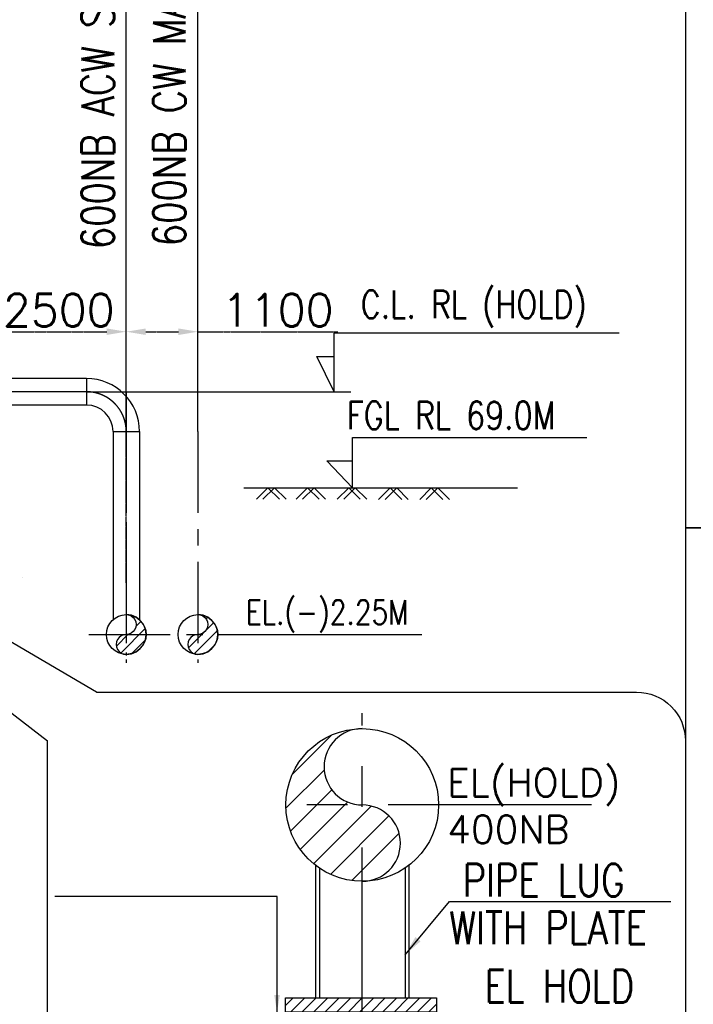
# Model space of a CAD drawing. Header units: inches. Extents: x -341304 to 31571016, y -692717 to 2132253.
# Tile 61 of 256: x 540739 to 561425, y -594941 to -564718. Entities that reach past the tile are written whole.
import ezdxf

# ---------------------------------------------------------------- set-up
doc = ezdxf.new("R2010")
doc.units = ezdxf.units.IN
doc.header["$MEASUREMENT"] = 0
doc.linetypes.add('CENTER', pattern=[2, 1.25, -0.25, 0.25, -0.25])
for name, color, linetype in [('0-ACW PIPE', 6, 'Continuous'), ('0-CL', 8, 'CENTER'), ('acw', 6, 'Continuous'), ('CW MU', 150, 'Continuous'), ('DIM', 1, 'Continuous'), ('text', 3, 'Continuous')]:
    doc.layers.add(name, color=color, linetype=linetype)
doc.styles.add('ROMANC', font='ROMANC.SHX')
doc.styles.add('ROMANS', font='romans')
doc.styles.add('ROMANT', font='romant', dxfattribs={"height": 5})
doc.dimstyles.new('DIMS-150', dxfattribs={"dimscale": 150, "dimtxt": 2.5, "dimasz": 2.5, "dimexe": 1, "dimexo": 1, "dimgap": 1, "dimtad": 1, "dimtih": 1, "dimtoh": 1, "dimdec": 0, "dimzin": 0, "dimdsep": 46, "dimtxsty": 'ROMANS', "dimcen": 1, "dimclrd": 8, "dimclre": 8, "dimclrt": 3, "dimadec": 0, "dimazin": 0, "dimtfac": 1, "dimtdec": 0, "dimtix": 1, "dimtofl": 0, "dimtmove": 0, "dimatfit": 3, "dimfxl": 1, "dimtolj": 1, "dimtzin": 0, "dimarcsym": 0})
doc.dimstyles.new('User-300', dxfattribs={"dimscale": 400, "dimtxt": 1.5, "dimasz": 1.25, "dimexe": 1, "dimexo": 1, "dimgap": 0.4, "dimtad": 1, "dimdec": 0, "dimlfac": 0.5, "dimzin": 0, "dimdsep": 46, "dimtxsty": 'ROMANS', "dimcen": 1, "dimclrd": 8, "dimclre": 8, "dimclrt": 3, "dimadec": 0, "dimazin": 0, "dimtfac": 1, "dimtdec": 0, "dimtix": 1, "dimtofl": 0, "dimtmove": 0, "dimatfit": 3, "dimfxl": 1, "dimtolj": 1, "dimtzin": 0, "dimarcsym": 0})
doc.dimstyles.new('User600', dxfattribs={"dimscale": 500, "dimtxt": 1.5, "dimasz": 1.25, "dimexe": 1, "dimexo": 1, "dimgap": 0.4, "dimtad": 1, "dimdec": 0, "dimzin": 0, "dimdsep": 46, "dimtxsty": 'ROMANS', "dimcen": 1, "dimclrd": 8, "dimclre": 8, "dimclrt": 3, "dimadec": 0, "dimazin": 0, "dimtfac": 1, "dimtdec": 0, "dimtix": 1, "dimtofl": 0, "dimtmove": 0, "dimatfit": 3, "dimfxl": 1, "dimtolj": 1, "dimtzin": 0, "dimarcsym": 0})

# ---------------------------------------------------------------- blocks, each defined once
blk = doc.blocks.new('*D578')
at = {"layer": '0-CL', "color": 8, "lineweight": -2, "transparency": 16777216}
for p, q in [((-2009823, 159334), (-2009823, 162379)), ((-2009223, 162379), (-2005423, 162379)), ((-2004823, 159314), (-2004823, 162379))]:
    blk.add_line(p, q, dxfattribs=at)
at = {"layer": '0-CL', "color": 8, "transparency": 16777216}
for points in [[(-2009223, 162479), (-2009223, 162279), (-2009823, 162379)], [(-2005423, 162479), (-2005423, 162279), (-2004823, 162379)]]:
    blk.add_solid(points, dxfattribs=at)
at = {"layer": 'Defpoints', "color": 0, "transparency": 16777216}
for p in [(-2004823, 162379), (-2009823, 159334), (-2004823, 159314)]:
    blk.add_point(p, dxfattribs=at)
at = {"layer": '0-CL', "color": 3, "transparency": 16777216, "insert": (-2006895, 163039), "char_height": 1000, "attachment_point": 5, "style": 'ROMANS'}
blk.add_mtext('\\A1;2500', dxfattribs=at)
blk = doc.blocks.new('*D581')
at = {"layer": '0-CL', "color": 8, "lineweight": -2, "transparency": 16777216}
for p, q in [((-2004823, 154655), (-2004823, 162378)), ((-2004223, 162378), (-2003223, 162378)), ((-2002623, 159314), (-2002623, 162378)), ((-2002623, 162378), (-1998322, 162378))]:
    blk.add_line(p, q, dxfattribs=at)
at = {"layer": '0-CL', "color": 8, "transparency": 16777216}
for points in [[(-2004223, 162478), (-2004223, 162278), (-2004823, 162378)], [(-2003223, 162478), (-2003223, 162278), (-2002623, 162378)]]:
    blk.add_solid(points, dxfattribs=at)
at = {"layer": 'Defpoints', "color": 0, "transparency": 16777216}
for p in [(-2002623, 162378), (-2002623, 159314), (-2004823, 154655)]:
    blk.add_point(p, dxfattribs=at)
at = {"layer": '0-CL', "color": 3, "transparency": 16777216, "insert": (-2000172, 163038), "char_height": 1000, "attachment_point": 5, "style": 'ROMANS'}
blk.add_mtext('\\A1;1100', dxfattribs=at)
blk = doc.blocks.new('Q-Q')
at = {"color": 3, "char_height": 750, "width": 9748.365, "attachment_point": 1, "style": 'ROMANC'}
for s, insert in [('\\pi1902.8;{\\W0.8;BFV BOTTOM \\P\\pi2517;SUPPORTS \\P\\pi645.61;CWP-H10,H11,H12, \\P\\pi1831.3;H13,H14&H15 \\P\\pi4574.2; }', (-1561957.7, 159366.7)), ('\\pi1902.8;{\\W0.8;BFV BOTTOM \\P\\pi2517;SUPPORTS \\P\\pi602.75;CWP-H1,H3,H5,H6,  \\P\\pi2559.9;H7,H8&H9\\P\\pi4574.2; }', (-1653395.9, 156271.4)), ('\\pi1902.8;{\\W0.8;BFV BOTTOM \\P\\pi417.04;SUPPORT ACWI-H3\\P\\pi4574.2; }', (-1595547, 152097.5))]:
    blk.add_mtext(s, dxfattribs=dict(at, insert=insert))
at = {"layer": 'text', "color": 1, "lineweight": 25, "insert": (-1632534.8, 170722.7), "char_height": 1000, "width": 20022.357, "attachment_point": 1, "style": 'ROMANT'}
blk.add_mtext('\\pi1382.6;{\\W0.8;BOTTOM SLIDING SUPPORT \\P\\pi3954;CWP-H2, H4 & H6\\P\\pi9611.2; }', dxfattribs=at)
blk = doc.blocks.new('FOREBAY SUPPORTS')
at = {"color": 7}
for points in [[(155540.8, -259089.7), (225749, -259089.7), (225749, -234637.5), (155540.8, -234637.5)], [(155540.8, -288031), (225749, -288031), (225749, -259089.7), (155540.8, -259089.7)]]:
    blk.add_lwpolyline(points, close=True, dxfattribs=at)
at = {"layer": 'text', "insert": (204283.7, -261821.9), "char_height": 850, "width": 3631.495, "attachment_point": 1, "style": 'ROMANS'}
blk.add_mtext('\\pi261.46;{\\W0.8;TO BE \\P\\pi-62.348;WELDED}', dxfattribs=at)
blk = doc.blocks.new('H-H')
at = {"ltscale": 0.25}
h = blk.add_hatch(dxfattribs=at)
h.set_pattern_fill('ANSI31', color=256, scale=2000)
h.set_pattern_definition([(45, (-2300517.07, 638792.75), (-176.7767, 176.7767), [])])
h.paths.add_polyline_path([(-1999934.5, 141933.1), (-1995295.3, 141933.1), (-1995295.3, 141495.9), (-1999934.5, 141495.9)])
at = {"layer": '0-ACW PIPE', "lineweight": -3}
h = blk.add_hatch(dxfattribs=at)
h.set_pattern_fill('ANSI31', color=256, scale=2000)
h.set_pattern_definition([(45, (-149373.43, 379372.82), (-176.776695, 176.776695), [])])
edge = h.paths.add_edge_path()
edge.add_arc((-2004823.7, 153389.3), 305, -90.17122, 90.17122, ccw=False)
edge.add_arc((-2004825.6, 152779.3), 305, 89.82878, 270.17122)
edge.add_arc((-2004822.8, 153084.3), 610, 269.82904, 450.17096)
at = {"layer": 'acw'}
h = blk.add_hatch(dxfattribs=at)
h.set_pattern_fill('ANSI31', color=256, scale=4800, style=0)
h.set_pattern_definition([(45, (-1753125.4, 477690.2), (-424.2641, 424.2641), [])])
h.paths.add_polyline_path([(-1997576.3, 150195.1, 0.4142136), (-1999920, 147851.4), (-1997576.3, 147851.4, -1)])
h.paths.add_polyline_path([(-1997576.3, 147851.4), (-1999920, 147851.4, 0.4142136), (-1997576.3, 145507.6)])
h.paths.add_polyline_path([(-1997576.3, 147851.4), (-1997576.3, 145507.6, 1)])
at = {"layer": 'CW MU', "lineweight": -3}
h = blk.add_hatch(dxfattribs=at)
h.set_pattern_fill('ANSI31', color=256, scale=2000)
h.set_pattern_definition([(45, (-149573.43, 379372.82), (-176.776695, 176.776695), [])])
edge = h.paths.add_edge_path()
edge.add_arc((-2002623.7, 153389.3), 305, -90.17122, 90.17122, ccw=False)
edge.add_arc((-2002625.6, 152779.3), 305, 89.82878, 270.17122)
edge.add_arc((-2002622.8, 153084.3), 610, 269.82904, 450.17096)
at = {"color": 2}
for p, q in [((-2002622.8, 159314.3), (-2002619.8, 182720.7)), ((-2004822.8, 159314.3), (-2004819.8, 182323.2)), ((-2001337.4, 153084.3), (-1995748.2, 153084.3))]:
    blk.add_line(p, q, dxfattribs=at)
at = {"color": 7}
for p, q in [((-1998439.2, 160534.3), (-1998439.2, 162342.4)), ((-1998439.2, 162342.4), (-1989689.2, 162342.4)), ((-1998967.4, 161620.1), (-1998439.2, 161620.1)), ((-1998439.2, 160534.3), (-1998967.4, 161620.1)), ((-2006053.4, 160534.3), (-1997924.3, 160534.3)), ((-1997875.5, 157584.3), (-1997875.5, 159133.1)), ((-1997875.5, 159133.1), (-1990674.3, 159133.1)), ((-1998663.7, 158416.9), (-1997875.5, 158416.9)), ((-1997875.5, 157584.3), (-1998663.7, 158416.9)), ((-2001216, 157584.3), (-1992807.4, 157584.3)), ((-2008020.3, 154836.8), (-2008020.3, 154836.8))]:
    blk.add_line(p, q, dxfattribs=at)
blk.add_lwpolyline([(-1987651.3, 127416.8), (-2060858.3, 127416.8), (-2060858.3, 187657.9), (-1987651.3, 187657.9)], close=True)
for points in [[(-2000116.9, 157237.1), (-2000470.5, 157590.7), (-2000824, 157237.1)], [(-1999916.9, 157237.1), (-2000270.5, 157590.7), (-2000624, 157237.1)], [(-1998900.3, 157237.1), (-1999253.9, 157590.7), (-1999607.4, 157237.1)], [(-1998700.3, 157237.1), (-1999053.9, 157590.7), (-1999407.4, 157237.1)], [(-1997636, 157237.1), (-1997989.5, 157590.7), (-1998343.1, 157237.1)], [(-1997436, 157237.1), (-1997789.5, 157590.7), (-1998143.1, 157237.1)], [(-1996365.3, 157230.8), (-1996718.9, 157584.3), (-1997072.4, 157230.8)], [(-1996165.3, 157230.8), (-1996518.9, 157584.3), (-1996872.4, 157230.8)], [(-1995101, 157230.8), (-1995454.5, 157584.3), (-1995808.1, 157230.8)], [(-1994901, 157230.8), (-1995254.5, 157584.3), (-1995608.1, 157230.8)]]:
    blk.add_lwpolyline(points, dxfattribs=at)
at = {"ltscale": 0.25}
blk.add_lwpolyline([(-1999934.5, 141933.1), (-1995295.3, 141933.1), (-1995295.3, 141495.9), (-1999934.5, 141495.9)], close=True, dxfattribs=at)
at = {"layer": '0-ACW PIPE', "lineweight": -3}
blk.add_lwpolyline([(-2004824.6, 153694.3, -1.0029928), (-2004824.6, 153084.3, 1.0029928), (-2004824.6, 152474.3, 1.0029883), (-2004824.6, 153694.3, 0.9970161)], format="xyb", dxfattribs=at)
at = {"layer": '0-CL', "lineweight": -3, "ltscale": 2000}
for p, q in [((-2006042.8, 160534.3), (-2024602.8, 160534.3)), ((-2004822.8, 160534.3), (-2004822.8, 152437)), ((-2004822.8, 159314.3), (-2004822.8, 152218.1)), ((-2002622.8, 159314.3), (-2002622.8, 152218.1)), ((-2005975.3, 153084.3), (-2001337.4, 153084.3))]:
    blk.add_line(p, q, dxfattribs=at)
at = {"layer": '0-CL', "lineweight": -3, "ltscale": 5000}
for p, q in [((-1997576.3, 140292.7), (-1997576.3, 150667.7)), ((-1990531.9, 147851.4), (-2000476, 147851.4))]:
    blk.add_line(p, q, dxfattribs=at)
at = {"layer": '0-CL', "lineweight": -3, "ltscale": 2000}
blk.add_arc((-2006042.8, 159314.3), 1220, 0, 90, dxfattribs=at)
at = {"layer": 'acw'}
for p, q in [((-2006042.8, 160940.7), (-2017354.8, 160940.8)), ((-2006042.8, 160940.7), (-2006042.8, 160127.9)), ((-2006042.8, 160127.9), (-2018747.8, 160127.9)), ((-2005229.2, 159314.3), (-2004416.4, 159314.3)), ((-2005229.1, 159314.3), (-2005229.1, 153539.3)), ((-2004416.5, 159314.3), (-2004416.5, 153539.3)), ((-1999008.3, 145996), (-1999008.3, 141933.1)), ((-1996144.2, 145996), (-1996144.2, 141933.1)), ((-1998889.5, 145910.1), (-1998889.5, 141933.1)), ((-1996263, 145910.1), (-1996263, 141933.1))]:
    blk.add_line(p, q, dxfattribs=at)
for centre, radius in [((-2004822.8, 153084.3), 610), ((-1997576.3, 147851.4), 2343.8)]:
    blk.add_circle(centre, radius, dxfattribs=at)
for centre, radius, start, end in [((-2006042.8, 159314.3), 1626.4, 0, 90), ((-2006042.8, 159314.3), 813.6, 0, 90), ((-1997576.3, 149023.2), 1171.9, 90, 270), ((-1997576.3, 146679.5), 1171.9, 270, 90)]:
    blk.add_arc(centre, radius, start, end, dxfattribs=at)
at = {"layer": 'CW MU', "lineweight": -3}
blk.add_lwpolyline([(-2002624.6, 153694.3, -1.0029928), (-2002624.6, 153084.3, 1.0029928), (-2002624.6, 152474.3, 1.0029883), (-2002624.6, 153694.3, 0.9970161)], format="xyb", dxfattribs=at)
at = {"layer": 'CW MU'}
blk.add_circle((-2002622.8, 153084.3), 610, dxfattribs=at)
at = {"layer": 'DIM', "color": 0}
blk.add_lwpolyline([(-2005738, 151315.3), (-2020022.4, 159693.2), (-2007238, 149815.3)], dxfattribs=at)
blk.add_lwpolyline([(-2005738, 151315.3), (-1989151.3, 151315.3, -0.4142136), (-1987651.3, 149815.3), (-1987651.3, 133917.7, -0.4142136), (-1989151.3, 132417.7), (-2005738, 132417.7, -0.4142136), (-2007238, 133917.7), (-2007238, 149815.3)], format="xyb", dxfattribs=at)
at = {"layer": 'text', "style": 'ROMANS', "width": 0.8}
for s, p in [('600NB CW MAKE-UP U#3&4', (-2003001.3, 164999.7)), ('600NB ACW SUPPLY U#1&2', (-2005197.7, 164910.5))]:
    blk.add_text(s, height=1000, rotation=90, dxfattribs=at).set_placement(p)
for s, height, p in [('C.L. RL (HOLD)', 850, (-1997623.3, 162790.5)), ('FGL RL 69.0M', 850, (-1998056.2, 159384.5)), ('EL.(-)2.25M', 750, (-2001147, 153392.2)), ('PIPE LUG', 1000, (-1994492.7, 145042.6)), ('WITH PLATE', 1000, (-1994903.2, 143581.9))]:
    blk.add_text(s, height=height, dxfattribs=at).set_placement(p)
at = {"layer": 'text', "color": 1, "style": 'ROMANS'}
blk.add_text('EL(HOLD)', height=850, dxfattribs=at).set_placement((-1994968.9, 148113))
at = {"layer": 'text', "style": 'ROMANS'}
blk.add_text('400NB', height=850, dxfattribs=at).set_placement((-1994968.9, 146677.7))
at = {"layer": 'text', "color": 1, "style": 'ROMANS', "width": 0.8}
blk.add_text('EL HOLD', height=1000, dxfattribs=at).set_placement((-1993819.8, 141785.8))
at = {"layer": '0-CL'}
for base, p1, p2, override, picture, middle in [((-2004822.8, 162379.3), (-2009822.8, 159334.3), (-2004822.8, 159314.3), {"dimtxt": 2.5, "dimasz": 1.5, "dimexe": 0, "dimexo": 0}, '*D578', (-2006895.2, 162379.3)), ((-2002622.8, 162377.9), (-2004822.8, 154654.9), (-2002622.8, 159314.3), {"dimtxt": 2.5, "dimasz": 1.5, "dimexe": 0, "dimexo": 0, "dimtad": 3}, '*D581', (-2000172.4, 162377.9))]:
    dim = blk.add_linear_dim(base=base, p1=p1, p2=p2, dimstyle='User-300', override=override, dxfattribs=at)
    dim.commit()
    dim.dimension.update_dxf_attribs({"geometry": picture, "text_midpoint": middle, "dimtype": 128})
at = {"layer": 'DIM', "color": 0}
blk.add_leader([(-2000192.4, 141495.9), (-2000192.4, 145046.3), (-2007020.3, 145046.3)], dimstyle='DIMS-150', override={"dimasz": 3.5, "dimgap": 1, "dimtad": 0}, dxfattribs=at)
at = {"layer": 'DIM', "color": 230}
blk.add_leader([(-1996263, 143251.8), (-1994899.4, 144886.6), (-1988101.1, 144886.6)], dimstyle='User600', override={"dimgap": 0.4, "dimtad": 0}, dxfattribs=at)

msp = doc.modelspace()

# ---------------------------------------------------------------- block references
at = {"color": 7}
msp.add_blockref('H-H', (2548834.7, -736673.7), dxfattribs=at)

# ---------------------------------------------------------------- next in the draw order: block references
msp.add_blockref('Q-Q', (2007141.3, -736060.4), dxfattribs=at)

# ---------------------------------------------------------------- next in the draw order: block references
at = {"layer": 'DIM', "color": 0}
msp.add_blockref('FOREBAY SUPPORTS', (405642.6, -321226), dxfattribs=at)

doc.saveas('drawing.dxf')
